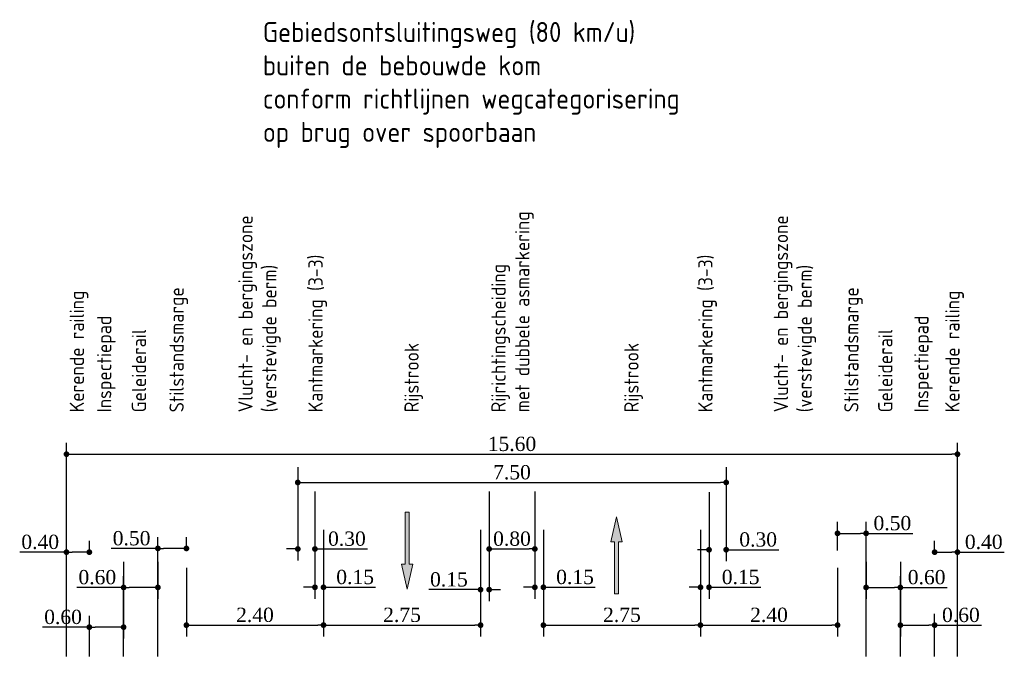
# Model space of a CAD drawing. Extents: x -21 to 90, y -15 to 62.
# Tile 11 of 15: x 59 to 76, y -3 to 9. Entities that reach past the tile are written whole.
import ezdxf

# ---------------------------------------------------------------- set-up
doc = ezdxf.new("R2010")
doc.units = 0
doc.header["$LTSCALE"] = 0.1
doc.layers.add('dp-nw-markering', color=7, linetype='Continuous', lineweight=0)
for name, color, linetype in [('l-mt-deta-pr', 7, 'Continuous'), ('TDNL6300_profiel', 2, 'Continuous'), ('X-IT6300_maatvoering', 7, 'Continuous')]:
    doc.layers.add(name, color=color, linetype=linetype)
doc.styles.add('ENV-P', font='ISOCP.SHX')
doc.styles.add('INFRA_DIM', font='times.ttf')
doc.dimstyles.new('INFRA-100-M', dxfattribs={"dimtxt": 0.25, "dimasz": 0.1, "dimexe": 0.2, "dimexo": 0.1, "dimgap": 0.05, "dimtad": 1, "dimzin": 0, "dimdsep": 46, "dimtxsty": 'INFRA_DIM', "dimblk1": 'DOT', "dimblk2": 'DOT', "dimsah": 1, "dimcen": 0, "dimclrd": 256, "dimclre": 256, "dimclrt": 7, "dimaunit": 2, "dimadec": 0, "dimazin": 0, "dimtfac": 1, "dimtdec": 3, "dimtofl": 0, "dimtmove": 0, "dimatfit": 3, "dimldrblk": 'DOT', "dimfxl": 1, "dimtolj": 1, "dimtzin": 0, "dimarcsym": 0})

# ---------------------------------------------------------------- blocks, each defined once
blk = doc.blocks.new('*U21')
blk.add_hatch(color=256).paths.add_polyline_path([(-0.0675, 0.2925), (-0.0225, 0.2925), (-0.0225, 0.9), (0.0225, 0.9), (0.0225, 0.2925), (0.0675, 0.2925), (0, 0)])
blk.add_lwpolyline([(-0.0675, 0.2925), (-0.0225, 0.2925), (-0.0225, 0.9), (0.0225, 0.9), (0.0225, 0.2925), (0.0675, 0.2925), (0, 0)], close=True)
blk = doc.blocks.new('*U20')
blk.add_hatch(color=256).paths.add_polyline_path([(-0.0675, 0.6075), (-0.0225, 0.6075), (-0.0225, 0), (0.0225, 0), (0.0225, 0.6075), (0.0675, 0.6075), (0, 0.9)])
blk.add_lwpolyline([(-0.0675, 0.6075), (-0.0225, 0.6075), (-0.0225, 0), (0.0225, 0), (0.0225, 0.6075), (0.0675, 0.6075), (0, 0.9)], close=True)
blk = doc.blocks.new('_DOT')
at = {"color": 0, "linetype": 'ByBlock'}
blk.add_line((-0.5, 0), (-1, 0), dxfattribs=at)
at = {"color": 0, "linetype": 'ByBlock', "const_width": 0.5}
blk.add_lwpolyline([(-0.25, 0, 1), (0.25, 0, 1)], format="xyb", close=True, dxfattribs=at)
blk = doc.blocks.new('*D153')
at = {"layer": 'DEFPOINTS', "color": 0, "transparency": 16777216}
for p in [(61.63, -0.947), (64.03, -0.947), (64.03, -2.053)]:
    blk.add_point(p, dxfattribs=at)
at = {"layer": 'l-mt-deta-pr', "lineweight": -2, "transparency": 16777216}
for p, q in [((61.63, -1.047), (61.63, -2.253)), ((64.03, -1.047), (64.03, -2.253)), ((61.73, -2.053), (63.93, -2.053))]:
    blk.add_line(p, q, dxfattribs=at)
at = {"layer": 'l-mt-deta-pr', "lineweight": -2, "transparency": 16777216, "xscale": 0.1, "yscale": 0.1, "zscale": 0.1, "rotation": 180}
blk.add_blockref('_DOT', (61.63, -2.053), dxfattribs=at)
at = {"layer": 'l-mt-deta-pr', "lineweight": -2, "transparency": 16777216, "xscale": 0.1, "yscale": 0.1, "zscale": 0.1}
blk.add_blockref('_DOT', (64.03, -2.053), dxfattribs=at)
at = {"layer": 'l-mt-deta-pr', "color": 7, "transparency": 16777216, "insert": (62.83, -1.875), "char_height": 0.25, "attachment_point": 5, "style": 'INFRA_DIM'}
blk.add_mtext('\\A1;2.40', dxfattribs=at)
blk = doc.blocks.new('*D154')
at = {"layer": 'DEFPOINTS', "color": 0, "transparency": 16777216}
for p in [(63.58, 0.387), (63.88, 0.387), (63.88, -0.719)]:
    blk.add_point(p, dxfattribs=at)
at = {"layer": 'l-mt-deta-pr', "lineweight": -2, "transparency": 16777216}
for p, q in [((63.58, 0.287), (63.58, -0.919)), ((63.88, 0.287), (63.88, -0.919)), ((63.48, -0.719), (63.38, -0.719)), ((63.98, -0.719), (64.8, -0.719))]:
    blk.add_line(p, q, dxfattribs=at)
at = {"layer": 'l-mt-deta-pr', "lineweight": -2, "transparency": 16777216, "xscale": 0.1, "yscale": 0.1, "zscale": 0.1}
blk.add_blockref('_DOT', (63.58, -0.719), dxfattribs=at)
at = {"layer": 'l-mt-deta-pr', "lineweight": -2, "transparency": 16777216, "xscale": 0.1, "yscale": 0.1, "zscale": 0.1, "rotation": 180}
blk.add_blockref('_DOT', (63.88, -0.719), dxfattribs=at)
at = {"layer": 'l-mt-deta-pr', "color": 7, "transparency": 16777216, "insert": (64.44, -0.541), "char_height": 0.25, "attachment_point": 5, "style": 'INFRA_DIM'}
blk.add_mtext('\\A1;0.30', dxfattribs=at)
blk = doc.blocks.new('*D155')
at = {"layer": 'DEFPOINTS', "color": 0, "transparency": 16777216}
for p in [(63.88, -0.284), (64.03, -0.284), (64.03, -1.39)]:
    blk.add_point(p, dxfattribs=at)
at = {"layer": 'l-mt-deta-pr', "lineweight": -2, "transparency": 16777216}
for p, q in [((63.88, -0.384), (63.88, -1.59)), ((64.03, -0.384), (64.03, -1.59)), ((63.78, -1.39), (63.68, -1.39)), ((64.13, -1.39), (64.939, -1.39))]:
    blk.add_line(p, q, dxfattribs=at)
at = {"layer": 'l-mt-deta-pr', "lineweight": -2, "transparency": 16777216, "xscale": 0.1, "yscale": 0.1, "zscale": 0.1}
blk.add_blockref('_DOT', (63.88, -1.39), dxfattribs=at)
at = {"layer": 'l-mt-deta-pr', "lineweight": -2, "transparency": 16777216, "xscale": 0.1, "yscale": 0.1, "zscale": 0.1, "rotation": 180}
blk.add_blockref('_DOT', (64.03, -1.39), dxfattribs=at)
at = {"layer": 'l-mt-deta-pr', "color": 7, "transparency": 16777216, "insert": (64.584, -1.212), "char_height": 0.25, "attachment_point": 5, "style": 'INFRA_DIM'}
blk.add_mtext('\\A1;0.15', dxfattribs=at)
blk = doc.blocks.new('*D156')
at = {"layer": 'DEFPOINTS', "color": 0, "transparency": 16777216}
for p in [(64.03, -0.947), (66.78, -0.947), (66.78, -2.053)]:
    blk.add_point(p, dxfattribs=at)
at = {"layer": 'l-mt-deta-pr', "lineweight": -2, "transparency": 16777216}
for p, q in [((64.03, -1.047), (64.03, -2.253)), ((66.78, -1.047), (66.78, -2.253)), ((64.13, -2.053), (66.68, -2.053))]:
    blk.add_line(p, q, dxfattribs=at)
at = {"layer": 'l-mt-deta-pr', "lineweight": -2, "transparency": 16777216, "xscale": 0.1, "yscale": 0.1, "zscale": 0.1, "rotation": 180}
blk.add_blockref('_DOT', (64.03, -2.053), dxfattribs=at)
at = {"layer": 'l-mt-deta-pr', "lineweight": -2, "transparency": 16777216, "xscale": 0.1, "yscale": 0.1, "zscale": 0.1}
blk.add_blockref('_DOT', (66.78, -2.053), dxfattribs=at)
at = {"layer": 'l-mt-deta-pr', "color": 7, "transparency": 16777216, "insert": (65.405, -1.875), "char_height": 0.25, "attachment_point": 5, "style": 'INFRA_DIM'}
blk.add_mtext('\\A1;2.75', dxfattribs=at)
blk = doc.blocks.new('*D157')
at = {"layer": 'DEFPOINTS', "color": 0, "transparency": 16777216}
for p in [(66.78, -0.284), (66.93, -0.284), (66.93, -1.431)]:
    blk.add_point(p, dxfattribs=at)
at = {"layer": 'l-mt-deta-pr', "lineweight": -2, "transparency": 16777216}
for p, q in [((66.78, -0.384), (66.78, -1.631)), ((66.93, -0.384), (66.93, -1.631)), ((66.68, -1.431), (65.872, -1.431)), ((67.03, -1.431), (67.13, -1.431))]:
    blk.add_line(p, q, dxfattribs=at)
at = {"layer": 'l-mt-deta-pr', "lineweight": -2, "transparency": 16777216, "xscale": 0.1, "yscale": 0.1, "zscale": 0.1}
blk.add_blockref('_DOT', (66.78, -1.431), dxfattribs=at)
at = {"layer": 'l-mt-deta-pr', "lineweight": -2, "transparency": 16777216, "xscale": 0.1, "yscale": 0.1, "zscale": 0.1, "rotation": 180}
blk.add_blockref('_DOT', (66.93, -1.431), dxfattribs=at)
at = {"layer": 'l-mt-deta-pr', "color": 7, "transparency": 16777216, "insert": (66.226, -1.254), "char_height": 0.25, "attachment_point": 5, "style": 'INFRA_DIM'}
blk.add_mtext('\\A1;0.15', dxfattribs=at)
blk = doc.blocks.new('*D158')
at = {"layer": 'DEFPOINTS', "color": 0, "transparency": 16777216}
for p in [(66.93, 0.387), (67.73, 0.387), (67.73, -0.719)]:
    blk.add_point(p, dxfattribs=at)
at = {"layer": 'l-mt-deta-pr', "lineweight": -2, "transparency": 16777216}
for p, q in [((66.93, 0.287), (66.93, -0.919)), ((67.73, 0.287), (67.73, -0.919)), ((67.03, -0.719), (67.63, -0.719))]:
    blk.add_line(p, q, dxfattribs=at)
at = {"layer": 'l-mt-deta-pr', "lineweight": -2, "transparency": 16777216, "xscale": 0.1, "yscale": 0.1, "zscale": 0.1, "rotation": 180}
blk.add_blockref('_DOT', (66.93, -0.719), dxfattribs=at)
at = {"layer": 'l-mt-deta-pr', "lineweight": -2, "transparency": 16777216, "xscale": 0.1, "yscale": 0.1, "zscale": 0.1}
blk.add_blockref('_DOT', (67.73, -0.719), dxfattribs=at)
at = {"layer": 'l-mt-deta-pr', "color": 7, "transparency": 16777216, "insert": (67.33, -0.541), "char_height": 0.25, "attachment_point": 5, "style": 'INFRA_DIM'}
blk.add_mtext('\\A1;0.80', dxfattribs=at)
blk = doc.blocks.new('*D159')
at = {"layer": 'DEFPOINTS', "color": 0, "transparency": 16777216}
for p in [(67.73, -0.284), (67.88, -0.284), (67.88, -1.39)]:
    blk.add_point(p, dxfattribs=at)
at = {"layer": 'l-mt-deta-pr', "lineweight": -2, "transparency": 16777216}
for p, q in [((67.73, -0.384), (67.73, -1.59)), ((67.88, -0.384), (67.88, -1.59)), ((67.63, -1.39), (67.53, -1.39)), ((67.98, -1.39), (68.789, -1.39))]:
    blk.add_line(p, q, dxfattribs=at)
at = {"layer": 'l-mt-deta-pr', "lineweight": -2, "transparency": 16777216, "xscale": 0.1, "yscale": 0.1, "zscale": 0.1}
blk.add_blockref('_DOT', (67.73, -1.39), dxfattribs=at)
at = {"layer": 'l-mt-deta-pr', "lineweight": -2, "transparency": 16777216, "xscale": 0.1, "yscale": 0.1, "zscale": 0.1, "rotation": 180}
blk.add_blockref('_DOT', (67.88, -1.39), dxfattribs=at)
at = {"layer": 'l-mt-deta-pr', "color": 7, "transparency": 16777216, "insert": (68.434, -1.212), "char_height": 0.25, "attachment_point": 5, "style": 'INFRA_DIM'}
blk.add_mtext('\\A1;0.15', dxfattribs=at)
blk = doc.blocks.new('*D160')
at = {"layer": 'DEFPOINTS', "color": 0, "transparency": 16777216}
for p in [(67.88, -0.947), (70.63, -0.947), (70.63, -2.053)]:
    blk.add_point(p, dxfattribs=at)
at = {"layer": 'l-mt-deta-pr', "lineweight": -2, "transparency": 16777216}
for p, q in [((67.88, -1.047), (67.88, -2.253)), ((70.63, -1.047), (70.63, -2.253)), ((67.98, -2.053), (70.53, -2.053))]:
    blk.add_line(p, q, dxfattribs=at)
at = {"layer": 'l-mt-deta-pr', "lineweight": -2, "transparency": 16777216, "xscale": 0.1, "yscale": 0.1, "zscale": 0.1, "rotation": 180}
blk.add_blockref('_DOT', (67.88, -2.053), dxfattribs=at)
at = {"layer": 'l-mt-deta-pr', "lineweight": -2, "transparency": 16777216, "xscale": 0.1, "yscale": 0.1, "zscale": 0.1}
blk.add_blockref('_DOT', (70.63, -2.053), dxfattribs=at)
at = {"layer": 'l-mt-deta-pr', "color": 7, "transparency": 16777216, "insert": (69.255, -1.875), "char_height": 0.25, "attachment_point": 5, "style": 'INFRA_DIM'}
blk.add_mtext('\\A1;2.75', dxfattribs=at)
blk = doc.blocks.new('*D161')
at = {"layer": 'DEFPOINTS', "color": 0, "transparency": 16777216}
for p in [(70.63, -0.284), (70.78, -0.284), (70.78, -1.39)]:
    blk.add_point(p, dxfattribs=at)
at = {"layer": 'l-mt-deta-pr', "lineweight": -2, "transparency": 16777216}
for p, q in [((70.63, -0.384), (70.63, -1.59)), ((70.78, -0.384), (70.78, -1.59)), ((70.53, -1.39), (70.43, -1.39)), ((70.88, -1.39), (71.689, -1.39))]:
    blk.add_line(p, q, dxfattribs=at)
at = {"layer": 'l-mt-deta-pr', "lineweight": -2, "transparency": 16777216, "xscale": 0.1, "yscale": 0.1, "zscale": 0.1}
blk.add_blockref('_DOT', (70.63, -1.39), dxfattribs=at)
at = {"layer": 'l-mt-deta-pr', "lineweight": -2, "transparency": 16777216, "xscale": 0.1, "yscale": 0.1, "zscale": 0.1, "rotation": 180}
blk.add_blockref('_DOT', (70.78, -1.39), dxfattribs=at)
at = {"layer": 'l-mt-deta-pr', "color": 7, "transparency": 16777216, "insert": (71.334, -1.212), "char_height": 0.25, "attachment_point": 5, "style": 'INFRA_DIM'}
blk.add_mtext('\\A1;0.15', dxfattribs=at)
blk = doc.blocks.new('*D162')
at = {"layer": 'DEFPOINTS', "color": 0, "transparency": 16777216}
for p in [(70.78, 0.373), (71.08, 0.373), (71.08, -0.733)]:
    blk.add_point(p, dxfattribs=at)
at = {"layer": 'l-mt-deta-pr', "lineweight": -2, "transparency": 16777216}
for p, q in [((70.78, 0.273), (70.78, -0.933)), ((71.08, 0.273), (71.08, -0.933)), ((70.68, -0.733), (70.58, -0.733)), ((71.18, -0.733), (72, -0.733))]:
    blk.add_line(p, q, dxfattribs=at)
at = {"layer": 'l-mt-deta-pr', "lineweight": -2, "transparency": 16777216, "xscale": 0.1, "yscale": 0.1, "zscale": 0.1}
blk.add_blockref('_DOT', (70.78, -0.733), dxfattribs=at)
at = {"layer": 'l-mt-deta-pr', "lineweight": -2, "transparency": 16777216, "xscale": 0.1, "yscale": 0.1, "zscale": 0.1, "rotation": 180}
blk.add_blockref('_DOT', (71.08, -0.733), dxfattribs=at)
at = {"layer": 'l-mt-deta-pr', "color": 7, "transparency": 16777216, "insert": (71.64, -0.555), "char_height": 0.25, "attachment_point": 5, "style": 'INFRA_DIM'}
blk.add_mtext('\\A1;0.30', dxfattribs=at)
blk = doc.blocks.new('*D163')
at = {"layer": 'DEFPOINTS', "color": 0, "transparency": 16777216}
for p in [(70.63, -0.947), (73.03, -0.947), (73.03, -2.053)]:
    blk.add_point(p, dxfattribs=at)
at = {"layer": 'l-mt-deta-pr', "lineweight": -2, "transparency": 16777216}
for p, q in [((70.63, -1.047), (70.63, -2.253)), ((73.03, -1.047), (73.03, -2.253)), ((70.73, -2.053), (72.93, -2.053))]:
    blk.add_line(p, q, dxfattribs=at)
at = {"layer": 'l-mt-deta-pr', "lineweight": -2, "transparency": 16777216, "xscale": 0.1, "yscale": 0.1, "zscale": 0.1, "rotation": 180}
blk.add_blockref('_DOT', (70.63, -2.053), dxfattribs=at)
at = {"layer": 'l-mt-deta-pr', "lineweight": -2, "transparency": 16777216, "xscale": 0.1, "yscale": 0.1, "zscale": 0.1}
blk.add_blockref('_DOT', (73.03, -2.053), dxfattribs=at)
at = {"layer": 'l-mt-deta-pr', "color": 7, "transparency": 16777216, "insert": (71.83, -1.875), "char_height": 0.25, "attachment_point": 5, "style": 'INFRA_DIM'}
blk.add_mtext('\\A1;2.40', dxfattribs=at)
blk = doc.blocks.new('*D164')
at = {"layer": 'DEFPOINTS', "color": 0, "transparency": 16777216}
for p in [(63.58, 0.816), (71.08, 0.816), (71.08, 0.445)]:
    blk.add_point(p, dxfattribs=at)
at = {"layer": 'l-mt-deta-pr', "lineweight": -2, "transparency": 16777216}
for p, q in [((63.58, 0.716), (63.58, 0.245)), ((71.08, 0.716), (71.08, 0.245)), ((63.68, 0.445), (70.98, 0.445))]:
    blk.add_line(p, q, dxfattribs=at)
at = {"layer": 'l-mt-deta-pr', "lineweight": -2, "transparency": 16777216, "xscale": 0.1, "yscale": 0.1, "zscale": 0.1, "rotation": 180}
blk.add_blockref('_DOT', (63.58, 0.445), dxfattribs=at)
at = {"layer": 'l-mt-deta-pr', "lineweight": -2, "transparency": 16777216, "xscale": 0.1, "yscale": 0.1, "zscale": 0.1}
blk.add_blockref('_DOT', (71.08, 0.445), dxfattribs=at)
at = {"layer": 'l-mt-deta-pr', "color": 7, "transparency": 16777216, "insert": (67.33, 0.622), "char_height": 0.25, "attachment_point": 5, "style": 'INFRA_DIM'}
blk.add_mtext('\\A1;7.50', dxfattribs=at)
blk = doc.blocks.new('*D165')
at = {"layer": 'DEFPOINTS', "color": 0, "transparency": 16777216}
for p in [(75.13, 0.941), (59.53, -2.585), (75.13, -2.585)]:
    blk.add_point(p, dxfattribs=at)
at = {"layer": 'l-mt-deta-pr', "lineweight": -2, "transparency": 16777216}
for p, q in [((59.53, -2.485), (59.53, 1.141)), ((75.13, -2.485), (75.13, 1.141)), ((59.63, 0.941), (75.03, 0.941))]:
    blk.add_line(p, q, dxfattribs=at)
at = {"layer": 'l-mt-deta-pr', "lineweight": -2, "transparency": 16777216, "xscale": 0.1, "yscale": 0.1, "zscale": 0.1, "rotation": 180}
blk.add_blockref('_DOT', (59.53, 0.941), dxfattribs=at)
at = {"layer": 'l-mt-deta-pr', "lineweight": -2, "transparency": 16777216, "xscale": 0.1, "yscale": 0.1, "zscale": 0.1}
blk.add_blockref('_DOT', (75.13, 0.941), dxfattribs=at)
at = {"layer": 'l-mt-deta-pr', "color": 7, "transparency": 16777216, "insert": (67.33, 1.119), "char_height": 0.25, "attachment_point": 5, "style": 'INFRA_DIM'}
blk.add_mtext('\\A1;15.60', dxfattribs=at)
blk = doc.blocks.new('*D166')
at = {"layer": 'DEFPOINTS', "color": 0, "transparency": 16777216}
for p in [(74.13, -0.847), (74.73, -2.053), (74.73, -2.704)]:
    blk.add_point(p, dxfattribs=at)
at = {"layer": 'l-mt-deta-pr', "lineweight": -2, "transparency": 16777216}
for p, q in [((74.13, -0.947), (74.13, -2.253)), ((74.73, -2.604), (74.73, -1.853)), ((74.23, -2.053), (74.63, -2.053)), ((74.73, -2.053), (75.55, -2.053))]:
    blk.add_line(p, q, dxfattribs=at)
at = {"layer": 'l-mt-deta-pr', "lineweight": -2, "transparency": 16777216, "xscale": 0.1, "yscale": 0.1, "zscale": 0.1, "rotation": 180}
blk.add_blockref('_DOT', (74.13, -2.053), dxfattribs=at)
at = {"layer": 'l-mt-deta-pr', "lineweight": -2, "transparency": 16777216, "xscale": 0.1, "yscale": 0.1, "zscale": 0.1}
blk.add_blockref('_DOT', (74.73, -2.053), dxfattribs=at)
at = {"layer": 'l-mt-deta-pr', "color": 7, "transparency": 16777216, "insert": (75.19, -1.876), "char_height": 0.25, "attachment_point": 5, "style": 'INFRA_DIM'}
blk.add_mtext('\\A1;0.60', dxfattribs=at)
blk = doc.blocks.new('*D167')
at = {"layer": 'DEFPOINTS', "color": 0, "transparency": 16777216}
for p in [(74.73, -0.847), (75.13, -0.775), (75.13, -2.704)]:
    blk.add_point(p, dxfattribs=at)
at = {"layer": 'l-mt-deta-pr', "lineweight": -2, "transparency": 16777216}
for p, q in [((74.73, -0.747), (74.73, -0.575)), ((75.13, -2.604), (75.13, -0.575)), ((74.83, -0.775), (75.03, -0.775)), ((75.13, -0.775), (75.95, -0.775))]:
    blk.add_line(p, q, dxfattribs=at)
at = {"layer": 'l-mt-deta-pr', "lineweight": -2, "transparency": 16777216, "xscale": 0.1, "yscale": 0.1, "zscale": 0.1, "rotation": 180}
blk.add_blockref('_DOT', (74.73, -0.775), dxfattribs=at)
at = {"layer": 'l-mt-deta-pr', "lineweight": -2, "transparency": 16777216, "xscale": 0.1, "yscale": 0.1, "zscale": 0.1}
blk.add_blockref('_DOT', (75.13, -0.775), dxfattribs=at)
at = {"layer": 'l-mt-deta-pr', "color": 7, "transparency": 16777216, "insert": (75.59, -0.597), "char_height": 0.25, "attachment_point": 5, "style": 'INFRA_DIM'}
blk.add_mtext('\\A1;0.40', dxfattribs=at)
blk = doc.blocks.new('*D168')
at = {"layer": 'DEFPOINTS', "color": 0, "transparency": 16777216}
for p in [(73.53, -0.847), (74.13, -1.393), (74.13, -2.704)]:
    blk.add_point(p, dxfattribs=at)
at = {"layer": 'l-mt-deta-pr', "lineweight": -2, "transparency": 16777216}
for p, q in [((73.53, -0.947), (73.53, -1.593)), ((74.13, -2.604), (74.13, -1.193)), ((73.63, -1.393), (74.03, -1.393)), ((74.13, -1.393), (74.95, -1.393))]:
    blk.add_line(p, q, dxfattribs=at)
at = {"layer": 'l-mt-deta-pr', "lineweight": -2, "transparency": 16777216, "xscale": 0.1, "yscale": 0.1, "zscale": 0.1, "rotation": 180}
blk.add_blockref('_DOT', (73.53, -1.393), dxfattribs=at)
at = {"layer": 'l-mt-deta-pr', "lineweight": -2, "transparency": 16777216, "xscale": 0.1, "yscale": 0.1, "zscale": 0.1}
blk.add_blockref('_DOT', (74.13, -1.393), dxfattribs=at)
at = {"layer": 'l-mt-deta-pr', "color": 7, "transparency": 16777216, "insert": (74.59, -1.215), "char_height": 0.25, "attachment_point": 5, "style": 'INFRA_DIM'}
blk.add_mtext('\\A1;0.60', dxfattribs=at)
blk = doc.blocks.new('*D169')
at = {"layer": 'DEFPOINTS', "color": 0, "transparency": 16777216}
for p in [(73.53, -0.446), (73.03, -0.847), (73.53, -2.704)]:
    blk.add_point(p, dxfattribs=at)
at = {"layer": 'l-mt-deta-pr', "lineweight": -2, "transparency": 16777216}
for p, q in [((73.03, -0.747), (73.03, -0.246)), ((73.53, -2.604), (73.53, -0.246)), ((73.13, -0.446), (73.43, -0.446)), ((73.53, -0.446), (74.35, -0.446))]:
    blk.add_line(p, q, dxfattribs=at)
at = {"layer": 'l-mt-deta-pr', "lineweight": -2, "transparency": 16777216, "xscale": 0.1, "yscale": 0.1, "zscale": 0.1, "rotation": 180}
blk.add_blockref('_DOT', (73.03, -0.446), dxfattribs=at)
at = {"layer": 'l-mt-deta-pr', "lineweight": -2, "transparency": 16777216, "xscale": 0.1, "yscale": 0.1, "zscale": 0.1}
blk.add_blockref('_DOT', (73.53, -0.446), dxfattribs=at)
at = {"layer": 'l-mt-deta-pr', "color": 7, "transparency": 16777216, "insert": (73.99, -0.269), "char_height": 0.25, "attachment_point": 5, "style": 'INFRA_DIM'}
blk.add_mtext('\\A1;0.50', dxfattribs=at)
blk = doc.blocks.new('*D170')
at = {"layer": 'DEFPOINTS', "color": 0, "transparency": 16777216}
for p in [(60.53, -0.847), (59.93, -2.089), (59.93, -2.704)]:
    blk.add_point(p, dxfattribs=at)
at = {"layer": 'l-mt-deta-pr', "lineweight": -2, "transparency": 16777216}
for p, q in [((60.53, -0.947), (60.53, -2.289)), ((59.93, -2.604), (59.93, -1.889)), ((59.93, -2.089), (59.111, -2.089)), ((60.43, -2.089), (60.03, -2.089))]:
    blk.add_line(p, q, dxfattribs=at)
at = {"layer": 'l-mt-deta-pr', "lineweight": -2, "transparency": 16777216, "xscale": 0.1, "yscale": 0.1, "zscale": 0.1, "rotation": 180}
blk.add_blockref('_DOT', (59.93, -2.089), dxfattribs=at)
at = {"layer": 'l-mt-deta-pr', "lineweight": -2, "transparency": 16777216, "xscale": 0.1, "yscale": 0.1, "zscale": 0.1}
blk.add_blockref('_DOT', (60.53, -2.089), dxfattribs=at)
at = {"layer": 'l-mt-deta-pr', "color": 7, "transparency": 16777216, "insert": (59.47, -1.911), "char_height": 0.25, "attachment_point": 5, "style": 'INFRA_DIM'}
blk.add_mtext('\\A1;0.60', dxfattribs=at)
blk = doc.blocks.new('*D171')
at = {"layer": 'DEFPOINTS', "color": 0, "transparency": 16777216}
for p in [(59.53, -0.775), (59.93, -0.847), (59.53, -2.704)]:
    blk.add_point(p, dxfattribs=at)
at = {"layer": 'l-mt-deta-pr', "lineweight": -2, "transparency": 16777216}
for p, q in [((59.53, -2.604), (59.53, -0.575)), ((59.93, -0.747), (59.93, -0.575)), ((59.53, -0.775), (58.711, -0.775)), ((59.83, -0.775), (59.63, -0.775))]:
    blk.add_line(p, q, dxfattribs=at)
at = {"layer": 'l-mt-deta-pr', "lineweight": -2, "transparency": 16777216, "xscale": 0.1, "yscale": 0.1, "zscale": 0.1, "rotation": 180}
blk.add_blockref('_DOT', (59.53, -0.775), dxfattribs=at)
at = {"layer": 'l-mt-deta-pr', "lineweight": -2, "transparency": 16777216, "xscale": 0.1, "yscale": 0.1, "zscale": 0.1}
blk.add_blockref('_DOT', (59.93, -0.775), dxfattribs=at)
at = {"layer": 'l-mt-deta-pr', "color": 7, "transparency": 16777216, "insert": (59.07, -0.597), "char_height": 0.25, "attachment_point": 5, "style": 'INFRA_DIM'}
blk.add_mtext('\\A1;0.40', dxfattribs=at)
blk = doc.blocks.new('*D172')
at = {"layer": 'DEFPOINTS', "color": 0, "transparency": 16777216}
for p in [(61.13, -0.847), (60.53, -1.393), (60.53, -2.704)]:
    blk.add_point(p, dxfattribs=at)
at = {"layer": 'l-mt-deta-pr', "lineweight": -2, "transparency": 16777216}
for p, q in [((61.13, -0.947), (61.13, -1.593)), ((60.53, -2.604), (60.53, -1.193)), ((60.53, -1.393), (59.711, -1.393)), ((61.03, -1.393), (60.63, -1.393))]:
    blk.add_line(p, q, dxfattribs=at)
at = {"layer": 'l-mt-deta-pr', "lineweight": -2, "transparency": 16777216, "xscale": 0.1, "yscale": 0.1, "zscale": 0.1, "rotation": 180}
blk.add_blockref('_DOT', (60.53, -1.393), dxfattribs=at)
at = {"layer": 'l-mt-deta-pr', "lineweight": -2, "transparency": 16777216, "xscale": 0.1, "yscale": 0.1, "zscale": 0.1}
blk.add_blockref('_DOT', (61.13, -1.393), dxfattribs=at)
at = {"layer": 'l-mt-deta-pr', "color": 7, "transparency": 16777216, "insert": (60.07, -1.215), "char_height": 0.25, "attachment_point": 5, "style": 'INFRA_DIM'}
blk.add_mtext('\\A1;0.60', dxfattribs=at)
blk = doc.blocks.new('*D173')
at = {"layer": 'DEFPOINTS', "color": 0, "transparency": 16777216}
for p in [(61.13, -0.71), (61.63, -0.847), (61.13, -2.704)]:
    blk.add_point(p, dxfattribs=at)
at = {"layer": 'l-mt-deta-pr', "lineweight": -2, "transparency": 16777216}
for p, q in [((61.13, -2.604), (61.13, -0.51)), ((61.63, -0.747), (61.63, -0.51)), ((61.13, -0.71), (60.311, -0.71)), ((61.53, -0.71), (61.23, -0.71))]:
    blk.add_line(p, q, dxfattribs=at)
at = {"layer": 'l-mt-deta-pr', "lineweight": -2, "transparency": 16777216, "xscale": 0.1, "yscale": 0.1, "zscale": 0.1, "rotation": 180}
blk.add_blockref('_DOT', (61.13, -0.71), dxfattribs=at)
at = {"layer": 'l-mt-deta-pr', "lineweight": -2, "transparency": 16777216, "xscale": 0.1, "yscale": 0.1, "zscale": 0.1}
blk.add_blockref('_DOT', (61.63, -0.71), dxfattribs=at)
at = {"layer": 'l-mt-deta-pr', "color": 7, "transparency": 16777216, "insert": (60.67, -0.533), "char_height": 0.25, "attachment_point": 5, "style": 'INFRA_DIM'}
blk.add_mtext('\\A1;0.50', dxfattribs=at)

msp = doc.modelspace()

# ---------------------------------------------------------------- block references
at = {"layer": 'dp-nw-markering', "xscale": 1.5, "yscale": 1.5, "zscale": 1.5}
for name, p in [('*U21', (65.495, -1.424)), ('*U20', (69.159, -1.504))]:
    msp.add_blockref(name, p, dxfattribs=at)

# ---------------------------------------------------------------- texts
at = {"layer": 'TDNL6300_profiel', "char_height": 0.25, "width": 14.76, "attachment_point": 1, "rotation": 90, "style": 'ENV-P'}
for s, insert in [('Rijrichtingscheiding\\Pmet dubbele asmarkering', (66.969, 1.674)), ('Vlucht- en bergingszone\\P(verstevigde berm)', (62.539, 1.674)), ('Vlucht- en bergingszone\\P(verstevigde berm)', (71.913, 1.674)), ('Kantmarkering (3-3)', (63.765, 1.674)), ('Kantmarkering (3-3)', (70.591, 1.674)), ('Stilstandsmarge', (61.333, 1.674)), ('Stilstandsmarge', (73.147, 1.674)), ('Kerende railing', (59.586, 1.674)), ('Kerende railing', (74.916, 1.674)), ('Inspectiepad', (60.065, 1.674)), ('Inspectiepad', (74.373, 1.674)), ('Geleiderail', (60.674, 1.674)), ('Geleiderail', (73.742, 1.674)), ('Rijstrook', (65.447, 1.674)), ('Rijstrook', (69.297, 1.674))]:
    msp.add_mtext(s, dxfattribs=dict(at, insert=insert))
at = {"layer": 'X-IT6300_maatvoering', "color": 2, "insert": (62.968, 8.509), "char_height": 0.35, "width": 14.76, "attachment_point": 1, "style": 'ENV-P'}
msp.add_mtext('Gebiedsontsluitingsweg (80 km/u)\\Pbuiten de bebouwde kom\\Pconform richtlijnen wegcategorisering\\Pop brug over spoorbaan', dxfattribs=at)

# ---------------------------------------------------------------- dimensions: what is measured, and where the dimension line sits
at = {"layer": 'l-mt-deta-pr'}
for base, p1, p2, picture, middle in [((75.13, 0.941), (59.53, -2.585), (75.13, -2.585), '*D165', (67.33, 1.119)), ((71.08, 0.445), (63.58, 0.816), (71.08, 0.816), '*D164', (67.33, 0.622)), ((63.88, -0.719), (63.58, 0.387), (63.88, 0.387), '*D154', (64.44, -0.541)), ((67.73, -0.719), (66.93, 0.387), (67.73, 0.387), '*D158', (67.33, -0.541)), ((71.08, -0.733), (70.78, 0.373), (71.08, 0.373), '*D162', (71.64, -0.555)), ((64.03, -1.39), (63.88, -0.284), (64.03, -0.284), '*D155', (64.584, -1.212)), ((67.88, -1.39), (67.73, -0.284), (67.88, -0.284), '*D159', (68.434, -1.212)), ((70.78, -1.39), (70.63, -0.284), (70.78, -0.284), '*D161', (71.334, -1.212)), ((75.13, -0.775), (74.73, -0.847), (75.13, -2.704), '*D167', (75.59, -0.597)), ((74.13, -1.393), (73.53, -0.847), (74.13, -2.704), '*D168', (74.59, -1.215)), ((64.03, -2.053), (61.63, -0.947), (64.03, -0.947), '*D153', (62.83, -1.875)), ((66.78, -2.053), (64.03, -0.947), (66.78, -0.947), '*D156', (65.405, -1.875)), ((70.63, -2.053), (67.88, -0.947), (70.63, -0.947), '*D160', (69.255, -1.875)), ((73.03, -2.053), (70.63, -0.947), (73.03, -0.947), '*D163', (71.83, -1.875))]:
    dim = msp.add_linear_dim(base=base, p1=p1, p2=p2, dimstyle='INFRA-100-M', dxfattribs=at)
    dim.commit()
    dim.dimension.update_dxf_attribs({"geometry": picture, "text_midpoint": middle})
for base, p1, p2, picture, middle in [((73.53, -0.446), (73.03, -0.847), (73.53, -2.704), '*D169', (73.99, -0.446)), ((66.93, -1.431), (66.78, -0.284), (66.93, -0.284), '*D157', (66.226, -1.431)), ((74.73, -2.053), (74.13, -0.847), (74.73, -2.704), '*D166', (75.19, -2.053))]:
    dim = msp.add_linear_dim(base=base, p1=p1, p2=p2, dimstyle='INFRA-100-M', dxfattribs=at)
    dim.commit()
    dim.dimension.update_dxf_attribs({"geometry": picture, "text_midpoint": middle, "dimtype": 160})
for base, p1, p2, picture, middle in [((59.53, -0.775), (59.93, -0.847), (59.53, -2.704), '*D171', (59.07, -0.597)), ((61.13, -0.71), (61.63, -0.847), (61.13, -2.704), '*D173', (60.67, -0.533)), ((59.93, -2.089), (60.53, -0.847), (59.93, -2.704), '*D170', (59.47, -1.911)), ((60.53, -1.393), (61.13, -0.847), (60.53, -2.704), '*D172', (60.07, -1.215))]:
    dim = msp.add_linear_dim(base=base, p1=p1, p2=p2, angle=180, dimstyle='INFRA-100-M', dxfattribs=at)
    dim.commit()
    dim.dimension.update_dxf_attribs({"geometry": picture, "text_midpoint": middle})

doc.saveas('drawing.dxf')
